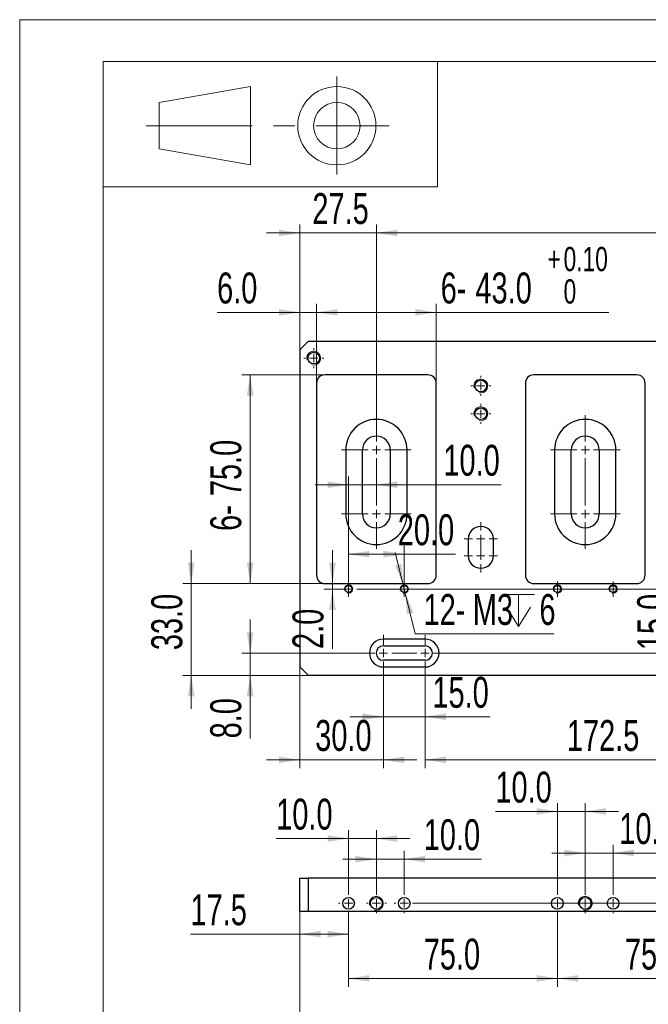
# Model space of a CAD drawing. Header units: millimetres. Extents: x 0 to 297, y 0 to 210.
# Tile 2 of 6: x 0 to 75, y 92 to 210. Entities that reach past the tile are written whole.
import ezdxf

# ---------------------------------------------------------------- set-up
doc = ezdxf.new("R2010")
doc.units = ezdxf.units.MM
doc.linetypes.add('CENTERX2', pattern=[20.32, 12.7, -2.54, 2.54, -2.54])
doc.styles.add('SLDTEXTSTYLE1', font='TXT', dxfattribs={"width": 0.7})
doc.dimstyles.new('SLDDIMSTYLE0', dxfattribs={"dimtxt": 3.950146, "dimasz": 2.5, "dimexe": 0, "dimexo": 0.0625, "dimgap": 0.987537, "dimtad": 2, "dimdec": 1, "dimlfac": 3, "dimrnd": 1e-09, "dimzin": 12, "dimdsep": 46, "dimtxsty": 'SLDTEXTSTYLE1', "dimsah": 1, "dimcen": 0.09, "dimadec": 0, "dimazin": 3, "dimtfac": 1, "dimtofl": 0, "dimtmove": 0, "dimatfit": 3, "dimfxl": 0, "dimfrac": 2, "dimtolj": 1, "dimtzin": 12, "dimarcsym": 0})
doc.dimstyles.new('SLDDIMSTYLE1', dxfattribs={"dimtxt": 3.950146, "dimasz": 2.5, "dimexe": 0, "dimexo": 0.0625, "dimgap": 0.987537, "dimtad": 2, "dimdec": 1, "dimlfac": 3, "dimrnd": 1e-09, "dimzin": 12, "dimdsep": 46, "dimtxsty": 'SLDTEXTSTYLE1', "dimsah": 1, "dimcen": 0.09, "dimadec": 0, "dimazin": 3, "dimtfac": 1, "dimtmove": 0, "dimatfit": 0, "dimfxl": 0, "dimfrac": 2, "dimtolj": 1, "dimtzin": 12, "dimarcsym": 0})
doc.dimstyles.new('SLDDIMSTYLE2', dxfattribs={"dimtxt": 3.950146, "dimasz": 2.5, "dimexe": 0, "dimexo": 0.0625, "dimgap": 0.987537, "dimtad": 2, "dimdec": 1, "dimlfac": 3, "dimrnd": 1e-09, "dimzin": 4, "dimdsep": 46, "dimtxsty": 'SLDTEXTSTYLE1', "dimsah": 1, "dimcen": 0.09, "dimadec": 0, "dimazin": 1, "dimtfac": 1, "dimtofl": 0, "dimtmove": 0, "dimatfit": 3, "dimfxl": 0, "dimfrac": 2, "dimtolj": 1, "dimtzin": 12, "dimarcsym": 0})
doc.dimstyles.new('SLDDIMSTYLE3', dxfattribs={"dimtxt": 3.950146, "dimasz": 2.5, "dimexe": 0, "dimexo": 0.0625, "dimgap": 0.987537, "dimtad": 2, "dimdec": 1, "dimlfac": 3, "dimrnd": 1e-09, "dimzin": 4, "dimdsep": 46, "dimtxsty": 'SLDTEXTSTYLE1', "dimsah": 1, "dimcen": 0.09, "dimadec": 0, "dimazin": 1, "dimtol": 1, "dimtp": 0.1, "dimtfac": 1, "dimtofl": 0, "dimtmove": 0, "dimatfit": 3, "dimfxl": 0, "dimfrac": 2, "dimtolj": 1, "dimtzin": 0, "dimarcsym": 0})
doc.dimstyles.new('SLDDIMSTYLE4', dxfattribs={"dimtxt": 3.950146, "dimasz": 2.5, "dimexe": 0, "dimexo": 0.0625, "dimgap": 0.987537, "dimtad": 2, "dimdec": 1, "dimlfac": 3, "dimrnd": 1e-09, "dimzin": 4, "dimdsep": 46, "dimtxsty": 'SLDTEXTSTYLE1', "dimsah": 1, "dimcen": 0.09, "dimadec": 0, "dimazin": 1, "dimtfac": 1, "dimtmove": 0, "dimatfit": 0, "dimfxl": 0, "dimfrac": 2, "dimtolj": 1, "dimtzin": 12, "dimarcsym": 0})
doc.dimstyles.new('SLDDIMSTYLE8', dxfattribs={"dimtxt": 3.950146, "dimasz": 2.5, "dimexe": 0, "dimexo": 0.0625, "dimgap": 0.987537, "dimtad": 0, "dimtih": 1, "dimtoh": 1, "dimdec": 1, "dimlfac": 3, "dimrnd": 1e-09, "dimzin": 12, "dimdsep": 46, "dimtxsty": 'SLDTEXTSTYLE1', "dimsah": 1, "dimcen": 0, "dimadec": 0, "dimazin": 3, "dimtfac": 1, "dimtmove": 0, "dimatfit": 3, "dimfxl": 0, "dimfrac": 2, "dimtolj": 1, "dimtzin": 12, "dimarcsym": 0})

# ---------------------------------------------------------------- blocks, each defined once
blk = doc.blocks.new('_D_1')
at = {"color": 7, "linetype": 'Continuous', "lineweight": 0}
for p, q in [((33.53, 170.45), (33.53, 185.45)), ((42.69, 162.62), (42.69, 185.45)), ((33.53, 184.45), (29.53, 184.45)), ((33.53, 184.45), (42.69, 184.45)), ((42.69, 184.45), (46.69, 184.45))]:
    blk.add_line(p, q, dxfattribs=at)
at = {"color": 7, "linetype": 'Continuous', "lineweight": 18}
for points in [[(33.53, 184.45), (31.03, 184.85), (31.03, 184.05)], [(42.69, 184.45), (45.19, 184.05), (45.19, 184.85)]]:
    blk.add_solid(points, dxfattribs=at)
at = {"color": 7, "linetype": 'Continuous', "lineweight": 18, "insert": (35.03, 189.23), "char_height": 3.704, "attachment_point": 1, "style": 'SLDTEXTSTYLE1'}
blk.add_mtext('27.5', dxfattribs=at)
blk = doc.blocks.new('_D_2')
at = {"color": 7, "linetype": 'Continuous', "lineweight": 0}
for p, q in [((42.69, 162.62), (42.69, 185.45)), ((167.69, 162.62), (167.69, 185.45)), ((42.69, 184.45), (167.69, 184.45))]:
    blk.add_line(p, q, dxfattribs=at)
at = {"color": 7, "linetype": 'Continuous', "lineweight": 18}
for points in [[(42.69, 184.45), (45.19, 184.05), (45.19, 184.85)], [(167.69, 184.45), (165.19, 184.85), (165.19, 184.05)]]:
    blk.add_solid(points, dxfattribs=at)
at = {"color": 7, "linetype": 'Continuous', "lineweight": 18, "char_height": 3.704, "attachment_point": 1, "style": 'SLDTEXTSTYLE1'}
for s, insert in [('5X75=', (95.27, 189.23)), ('375.0', (104.62, 189.23))]:
    blk.add_mtext(s, dxfattribs=dict(at, insert=insert))
blk = doc.blocks.new('_D_3')
at = {"color": 7, "linetype": 'Continuous', "lineweight": 0}
for p, q in [((35.53, 166.45), (35.53, 175.94)), ((49.86, 166.45), (49.86, 175.94)), ((35.53, 174.94), (49.86, 174.94)), ((49.86, 174.94), (70.53, 174.94))]:
    blk.add_line(p, q, dxfattribs=at)
at = {"color": 7, "linetype": 'Continuous', "lineweight": 18}
for points in [[(35.53, 174.94), (38.03, 174.54), (38.03, 175.34)], [(49.86, 174.94), (47.36, 175.34), (47.36, 174.54)]]:
    blk.add_solid(points, dxfattribs=at)
at = {"color": 7, "linetype": 'Continuous', "lineweight": 18, "attachment_point": 1, "style": 'SLDTEXTSTYLE1'}
for s, insert, char_height in [('+', (63.19, 182.78), 2.91), ('0.10', (65.1, 182.78), 2.91), ('6-', (50.39, 179.71), 3.704), ('43.0', (54.55, 179.71), 3.704), ('0', (65.1, 178.9), 2.91)]:
    blk.add_mtext(s, dxfattribs=dict(at, insert=insert, char_height=char_height))
blk = doc.blocks.new('_D_4')
at = {"color": 7, "linetype": 'Continuous', "lineweight": 0}
for p, q in [((36.53, 167.45), (26.59, 167.45)), ((27.59, 167.45), (27.59, 142.45)), ((36.53, 142.45), (26.59, 142.45))]:
    blk.add_line(p, q, dxfattribs=at)
at = {"color": 7, "linetype": 'Continuous', "lineweight": 18}
for points in [[(27.59, 167.45), (27.19, 164.95), (27.99, 164.95)], [(27.59, 142.45), (27.99, 144.95), (27.19, 144.95)]]:
    blk.add_solid(points, dxfattribs=at)
at = {"color": 7, "linetype": 'Continuous', "lineweight": 18, "char_height": 3.704, "attachment_point": 1, "rotation": 90, "style": 'SLDTEXTSTYLE1'}
for s, insert in [('75.0', (22.81, 152.92)), ('6-', (22.81, 148.75))]:
    blk.add_mtext(s, dxfattribs=dict(at, insert=insert))
blk = doc.blocks.new('_D_5')
at = {"color": 7, "linetype": 'Continuous', "lineweight": 0}
for p, q in [((33.53, 132.45), (33.53, 120.33)), ((43.53, 131.95), (43.53, 120.33)), ((33.53, 121.33), (29.53, 121.33)), ((33.53, 121.33), (43.53, 121.33)), ((43.53, 121.33), (47.53, 121.33))]:
    blk.add_line(p, q, dxfattribs=at)
at = {"color": 7, "linetype": 'Continuous', "lineweight": 18}
for points in [[(33.53, 121.33), (31.03, 121.73), (31.03, 120.93)], [(43.53, 121.33), (46.03, 120.93), (46.03, 121.73)]]:
    blk.add_solid(points, dxfattribs=at)
at = {"color": 7, "linetype": 'Continuous', "lineweight": 18, "insert": (35.37, 126.1), "char_height": 3.704, "attachment_point": 1, "style": 'SLDTEXTSTYLE1'}
blk.add_mtext('30.0', dxfattribs=at)
blk = doc.blocks.new('_D_6')
at = {"color": 7, "linetype": 'Continuous', "lineweight": 0}
for p, q in [((43.53, 132.45), (43.53, 125.49)), ((48.53, 132.45), (48.53, 125.49)), ((43.53, 126.49), (39.53, 126.49)), ((43.53, 126.49), (48.53, 126.49)), ((48.53, 126.49), (56.31, 126.49))]:
    blk.add_line(p, q, dxfattribs=at)
at = {"color": 7, "linetype": 'Continuous', "lineweight": 18}
for points in [[(43.53, 126.49), (41.03, 126.89), (41.03, 126.09)], [(48.53, 126.49), (51.03, 126.09), (51.03, 126.89)]]:
    blk.add_solid(points, dxfattribs=at)
at = {"color": 7, "linetype": 'Continuous', "lineweight": 18, "insert": (49.4, 131.27), "char_height": 3.704, "attachment_point": 1, "style": 'SLDTEXTSTYLE1'}
blk.add_mtext('15.0', dxfattribs=at)
blk = doc.blocks.new('_D_7')
at = {"color": 7, "linetype": 'Continuous', "lineweight": 0}
for p, q in [((106.03, 136.95), (106.03, 120.33)), ((48.53, 131.95), (48.53, 120.33)), ((106.03, 121.33), (48.53, 121.33))]:
    blk.add_line(p, q, dxfattribs=at)
at = {"color": 7, "linetype": 'Continuous', "lineweight": 18}
for points in [[(48.53, 121.33), (51.03, 120.93), (51.03, 121.73)], [(106.03, 121.33), (103.53, 121.73), (103.53, 120.93)]]:
    blk.add_solid(points, dxfattribs=at)
at = {"color": 7, "linetype": 'Continuous', "lineweight": 18, "insert": (65.49, 126.1), "char_height": 3.704, "attachment_point": 1, "style": 'SLDTEXTSTYLE1'}
blk.add_mtext('172.5', dxfattribs=at)
blk = doc.blocks.new('_D_10')
at = {"color": 7, "linetype": 'Continuous', "lineweight": 0}
for p, q in [((27.59, 134.12), (27.59, 138.12)), ((41.36, 134.12), (26.59, 134.12)), ((27.59, 134.12), (27.59, 131.45)), ((34.53, 131.45), (26.59, 131.45)), ((27.59, 131.45), (27.59, 123.9))]:
    blk.add_line(p, q, dxfattribs=at)
at = {"color": 7, "linetype": 'Continuous', "lineweight": 18}
for points in [[(27.59, 134.12), (27.99, 136.62), (27.19, 136.62)], [(27.59, 131.45), (27.19, 128.95), (27.99, 128.95)]]:
    blk.add_solid(points, dxfattribs=at)
at = {"color": 7, "linetype": 'Continuous', "lineweight": 18, "insert": (22.81, 123.9), "char_height": 3.704, "attachment_point": 1, "rotation": 90, "style": 'SLDTEXTSTYLE1'}
blk.add_mtext('8.0', dxfattribs=at)
blk = doc.blocks.new('_D_11')
at = {"color": 7, "linetype": 'Continuous', "lineweight": 0}
for p, q in [((78.68, 139.12), (78.68, 143.12)), ((103.86, 139.12), (77.68, 139.12)), ((78.68, 134.12), (78.68, 139.12)), ((50.69, 134.12), (79.68, 134.12)), ((78.68, 134.12), (78.68, 130.12))]:
    blk.add_line(p, q, dxfattribs=at)
at = {"color": 7, "linetype": 'Continuous', "lineweight": 18}
for points in [[(78.68, 139.12), (79.08, 141.62), (78.28, 141.62)], [(78.68, 134.12), (78.28, 131.62), (79.08, 131.62)]]:
    blk.add_solid(points, dxfattribs=at)
at = {"color": 7, "linetype": 'Continuous', "lineweight": 18, "insert": (73.91, 134.47), "char_height": 3.704, "attachment_point": 1, "rotation": 90, "style": 'SLDTEXTSTYLE1'}
blk.add_mtext('15.0', dxfattribs=at)
blk = doc.blocks.new('_D_13')
at = {"color": 7, "linetype": 'Continuous', "lineweight": 0}
for p, q in [((20.53, 142.45), (20.53, 146.45)), ((36.53, 142.45), (19.53, 142.45)), ((20.53, 131.45), (20.53, 142.45)), ((34.53, 131.45), (19.53, 131.45)), ((20.53, 131.45), (20.53, 127.45))]:
    blk.add_line(p, q, dxfattribs=at)
at = {"color": 7, "linetype": 'Continuous', "lineweight": 18}
for points in [[(20.53, 142.45), (20.93, 144.95), (20.13, 144.95)], [(20.53, 131.45), (20.13, 128.95), (20.93, 128.95)]]:
    blk.add_solid(points, dxfattribs=at)
at = {"color": 7, "linetype": 'Continuous', "lineweight": 18, "insert": (15.75, 134.47), "char_height": 3.704, "attachment_point": 1, "rotation": 90, "style": 'SLDTEXTSTYLE1'}
blk.add_mtext('33.0', dxfattribs=at)
blk = doc.blocks.new('_D_14')
at = {"color": 7, "linetype": 'Continuous', "lineweight": 0}
for p, q in [((33.53, 170.45), (33.53, 175.94)), ((35.53, 166.45), (35.53, 175.94)), ((33.53, 174.94), (23.63, 174.94)), ((35.53, 174.94), (33.53, 174.94)), ((35.53, 174.94), (39.53, 174.94))]:
    blk.add_line(p, q, dxfattribs=at)
at = {"color": 7, "linetype": 'Continuous', "lineweight": 18}
for points in [[(33.53, 174.94), (31.03, 175.34), (31.03, 174.54)], [(35.53, 174.94), (38.03, 174.54), (38.03, 175.34)]]:
    blk.add_solid(points, dxfattribs=at)
at = {"color": 7, "linetype": 'Continuous', "lineweight": 18, "insert": (23.63, 179.71), "char_height": 3.704, "attachment_point": 1, "style": 'SLDTEXTSTYLE1'}
blk.add_mtext('6.0', dxfattribs=at)
blk = doc.blocks.new('_D_27')
at = {"color": 7, "linetype": 'Continuous', "lineweight": 0}
for p, q in [((39.36, 142.7), (39.36, 146.96)), ((46.03, 142.7), (46.03, 146.96)), ((39.36, 145.96), (46.03, 145.96)), ((46.03, 145.96), (52.17, 145.96))]:
    blk.add_line(p, q, dxfattribs=at)
at = {"color": 7, "linetype": 'Continuous', "lineweight": 18}
for points in [[(39.36, 145.96), (41.86, 145.56), (41.86, 146.36)], [(46.03, 145.96), (43.53, 146.36), (43.53, 145.56)]]:
    blk.add_solid(points, dxfattribs=at)
at = {"color": 7, "linetype": 'Continuous', "lineweight": 18, "insert": (45.26, 150.74), "char_height": 3.704, "attachment_point": 1, "style": 'SLDTEXTSTYLE1'}
blk.add_mtext('20.0', dxfattribs=at)
blk = doc.blocks.new('_D_28')
at = {"color": 7, "linetype": 'Continuous', "lineweight": 0}
for p, q in [((37.43, 142.45), (37.43, 146.45)), ((38.44, 141.78), (36.43, 141.78)), ((37.43, 141.78), (37.43, 142.45)), ((37.43, 141.78), (37.43, 134.61))]:
    blk.add_line(p, q, dxfattribs=at)
at = {"color": 7, "linetype": 'Continuous', "lineweight": 18}
for points in [[(37.43, 142.45), (37.83, 144.95), (37.03, 144.95)], [(37.43, 141.78), (37.03, 139.28), (37.83, 139.28)]]:
    blk.add_solid(points, dxfattribs=at)
at = {"color": 7, "linetype": 'Continuous', "lineweight": 18, "insert": (32.65, 134.61), "char_height": 3.704, "attachment_point": 1, "rotation": 90, "style": 'SLDTEXTSTYLE1'}
blk.add_mtext('2.0', dxfattribs=at)
blk = doc.blocks.new('SW_SYMBOL_HOLE_DEPTH')
at = {"color": 0, "linetype": 'Continuous', "lineweight": 18}
for p, q in [((0, 875), (800, 875)), ((400, 875), (400, 75)), ((100, 555), (400, 75)), ((700, 555), (400, 75))]:
    blk.add_line(p, q, dxfattribs=at)
blk = doc.blocks.new('_D_29')
at = {"color": 7, "linetype": 'Continuous', "lineweight": 0}
for p, q in [((45.91, 142.27), (44.96, 146.16)), ((45.91, 142.27), (46.15, 141.3)), ((46.15, 141.3), (47.34, 136.41)), ((47.34, 136.41), (63.93, 136.41))]:
    blk.add_line(p, q, dxfattribs=at)
at = {"color": 7, "linetype": 'Continuous', "lineweight": 18}
for points in [[(45.91, 142.27), (45.7, 144.79), (44.93, 144.6)], [(46.15, 141.3), (46.35, 138.78), (47.13, 138.96)]]:
    blk.add_solid(points, dxfattribs=at)
at = {"color": 7, "linetype": 'Continuous', "lineweight": 18, "xscale": 0.004774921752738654, "yscale": 0.004774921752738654, "zscale": 0.004774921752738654}
blk.add_blockref('SW_SYMBOL_HOLE_DEPTH', (57.8, 136.95), dxfattribs=at)
at = {"color": 7, "linetype": 'Continuous', "lineweight": 18, "attachment_point": 1, "style": 'SLDTEXTSTYLE1'}
for s, insert, char_height in [('12-', (48.34, 141.19), 3.704), ('M3', (54.23, 141.19), 3.704), ('6', (62.21, 141.19), 3.7)]:
    blk.add_mtext(s, dxfattribs=dict(at, insert=insert, char_height=char_height))
blk = doc.blocks.new('_D_30')
at = {"color": 7, "linetype": 'Continuous', "lineweight": 0}
for p, q in [((39.36, 142.7), (39.36, 155.29)), ((39.36, 154.29), (35.36, 154.29)), ((39.36, 154.29), (42.69, 154.29)), ((42.69, 154.29), (57.63, 154.29))]:
    blk.add_line(p, q, dxfattribs=at)
at = {"color": 7, "linetype": 'Continuous', "lineweight": 18}
for points in [[(39.36, 154.29), (36.86, 154.69), (36.86, 153.89)], [(42.69, 154.29), (45.19, 153.89), (45.19, 154.69)]]:
    blk.add_solid(points, dxfattribs=at)
at = {"color": 7, "linetype": 'Continuous', "lineweight": 18, "insert": (50.71, 159.07), "char_height": 3.704, "attachment_point": 1, "style": 'SLDTEXTSTYLE1'}
blk.add_mtext('10.0', dxfattribs=at)
blk = doc.blocks.new('SW_CENTERMARKSYMBOL_0')
at = {"color": 0, "linetype": 'Continuous', "lineweight": 18}
for p, q in [((-25.5, 0), (-25.92, 0)), ((-25, 0), (-25.5, 0)), ((-25, 0.5), (-25, 0.92)), ((-25, 0), (-25, 0.5)), ((-25, 0), (-25, -0.5)), ((-25, 0), (-24.5, 0)), ((-24, 0), (-1, 0)), ((0, 0), (-0.5, 0)), ((0, 0.5), (0, 0.92)), ((0, 0), (0, 0.5)), ((0, 0), (0, -0.5)), ((0, 0), (0.5, 0)), ((1, 0), (24, 0)), ((25, 0), (24.5, 0)), ((25, 0.5), (25, 0.92)), ((25, 0), (25, 0.5)), ((25, 0), (25, -0.5)), ((25, 0), (25.5, 0)), ((26, 0), (49, 0)), ((50, 0), (49.5, 0)), ((50, 0.5), (50, 0.92)), ((50, 0), (50, 0.5)), ((50, 0), (50, -0.5)), ((50, 0), (50.5, 0)), ((51, 0), (74, 0)), ((75, 0), (74.5, 0)), ((75, 0.5), (75, 0.92)), ((75, 0), (75, 0.5)), ((75, 0), (75, -0.5)), ((75, 0), (75.5, 0)), ((76, 0), (99, 0)), ((100, 0), (99.5, 0)), ((100, 0.5), (100, 0.92)), ((100, 0), (100, 0.5)), ((100, 0), (100, -0.5)), ((100, 0), (100.5, 0)), ((100.5, 0), (100.92, 0)), ((-25, -0.5), (-25, -0.92)), ((0, -0.5), (0, -0.92)), ((25, -0.5), (25, -0.92)), ((50, -0.5), (50, -0.92)), ((75, -0.5), (75, -0.92)), ((100, -0.5), (100, -0.92))]:
    blk.add_line(p, q, dxfattribs=at)
blk = doc.blocks.new('SW_CENTERMARKSYMBOL_1')
at = {"color": 0, "linetype": 'Continuous', "lineweight": 18}
for p, q in [((-25.5, 0), (-25.92, 0)), ((-25, 0), (-25.5, 0)), ((-25, 0.5), (-25, 0.92)), ((-25, 0), (-25, 0.5)), ((-25, 0), (-25, -0.5)), ((-25, 0), (-24.5, 0)), ((-24, 0), (-1, 0)), ((0, 0), (-0.5, 0)), ((0, 0.5), (0, 0.92)), ((0, 0), (0, 0.5)), ((0, 0), (0, -0.5)), ((0, 0), (0.5, 0)), ((1, 0), (24, 0)), ((25, 0), (24.5, 0)), ((25, 0.5), (25, 0.92)), ((25, 0), (25, 0.5)), ((25, 0), (25, -0.5)), ((25, 0), (25.5, 0)), ((26, 0), (49, 0)), ((50, 0), (49.5, 0)), ((50, 0.5), (50, 0.92)), ((50, 0), (50, 0.5)), ((50, 0), (50, -0.5)), ((50, 0), (50.5, 0)), ((51, 0), (74, 0)), ((75, 0), (74.5, 0)), ((75, 0.5), (75, 0.92)), ((75, 0), (75, 0.5)), ((75, 0), (75, -0.5)), ((75, 0), (75.5, 0)), ((76, 0), (99, 0)), ((100, 0), (99.5, 0)), ((100, 0.5), (100, 0.92)), ((100, 0), (100, 0.5)), ((100, 0), (100, -0.5)), ((100, 0), (100.5, 0)), ((100.5, 0), (100.92, 0)), ((-25, -0.5), (-25, -0.92)), ((0, -0.5), (0, -0.92)), ((25, -0.5), (25, -0.92)), ((50, -0.5), (50, -0.92)), ((75, -0.5), (75, -0.92)), ((100, -0.5), (100, -0.92))]:
    blk.add_line(p, q, dxfattribs=at)
blk = doc.blocks.new('SW_CENTERMARKSYMBOL_2')
at = {"color": 0, "linetype": 'Continuous', "lineweight": 18}
for p, q in [((0, 1), (0, 1.2)), ((-1, 0), (-1.2, 0)), ((0, 0), (-0.5, 0)), ((0, 0), (0, 0.5)), ((0, 0), (0, -0.5)), ((0, 0), (0.5, 0)), ((1, 0), (1.2, 0)), ((0, -1), (0, -1.2))]:
    blk.add_line(p, q, dxfattribs=at)
blk = doc.blocks.new('SW_CENTERMARKSYMBOL_4')
at = {"color": 0, "linetype": 'Continuous', "lineweight": 18}
for p, q in [((0, 1), (0, 1.2)), ((-1, 0), (-1.2, 0)), ((0, 0), (-0.5, 0)), ((0, 0), (0, 0.5)), ((0, 0), (0, -0.5)), ((0, 0), (0.5, 0)), ((1, 0), (1.2, 0)), ((0, -1), (0, -1.2))]:
    blk.add_line(p, q, dxfattribs=at)
blk = doc.blocks.new('SW_CENTERMARKSYMBOL_6')
at = {"color": 0, "linetype": 'Continuous', "lineweight": 18}
for p, q in [((0, 1), (0, 1.2)), ((-1, 0), (-1.2, 0)), ((0, 0), (-0.5, 0)), ((0, 0), (0, 0.5)), ((0, 0), (0, -0.5)), ((0, 0), (0.5, 0)), ((1, 0), (1.2, 0)), ((0, -1), (0, -1.2))]:
    blk.add_line(p, q, dxfattribs=at)
blk = doc.blocks.new('SW_CENTERMARKSYMBOL_9')
at = {"color": 0, "linetype": 'Continuous', "lineweight": 18}
for p, q in [((0, 1), (0, 2.17)), ((5, 1), (5, 2.17)), ((-1, 0), (-2.17, 0)), ((0, 0), (-0.5, 0)), ((0, 0), (0, 0.5)), ((0, 0), (0.5, 0)), ((0, 0), (0, -0.5)), ((1, 0), (2.17, 0)), ((1, 0), (4, 0)), ((4, 0), (2.83, 0)), ((5, 0), (4.5, 0)), ((5, 0), (5, 0.5)), ((5, 0), (5.5, 0)), ((5, 0), (5, -0.5)), ((6, 0), (7.17, 0)), ((0, -1), (0, -2.17)), ((5, -1), (5, -2.17))]:
    blk.add_line(p, q, dxfattribs=at)
blk = doc.blocks.new('SW_CENTERMARKSYMBOL_19')
at = {"color": 0, "linetype": 'Continuous', "lineweight": 18}
for p, q in [((0, 8.67), (0, 11.83)), ((-1, 7.67), (-4.17, 7.67)), ((0, 7.67), (-0.5, 7.67)), ((0, 7.67), (0, 8.17)), ((0, 7.67), (0, 7.17)), ((0, 7.67), (0.5, 7.67)), ((1, 7.67), (4.17, 7.67)), ((0, 6.67), (0, 3.5)), ((0, 1), (0, 4.17)), ((-1, 0), (-4.17, 0)), ((0, 0), (-0.5, 0)), ((0, 0), (0, 0.5)), ((0, 0), (0, -0.5)), ((0, 0), (0.5, 0)), ((1, 0), (4.17, 0)), ((0, -1), (0, -4.17))]:
    blk.add_line(p, q, dxfattribs=at)
blk = doc.blocks.new('SW_CENTERMARKSYMBOL_21')
at = {"color": 0, "linetype": 'Continuous', "lineweight": 18}
for p, q in [((0, 3), (0, 4)), ((0, 2), (0, 2.5)), ((-1, 2), (-2, 2)), ((0, 2), (-0.5, 2)), ((0, 1), (0, 2)), ((0, 2), (0, 1.5)), ((0, 2), (0.5, 2)), ((1, 2), (2, 2)), ((-1, 0), (-2, 0)), ((0, 0), (-0.5, 0)), ((0, 1), (0, 0)), ((0, 0), (0, 0.5)), ((0, 0), (0, -0.5)), ((0, 0), (0.5, 0)), ((1, 0), (2, 0)), ((0, -1), (0, -2))]:
    blk.add_line(p, q, dxfattribs=at)
blk = doc.blocks.new('SW_CENTERMARKSYMBOL_22')
at = {"color": 0, "linetype": 'Continuous', "lineweight": 18}
for p, q in [((0, 8.67), (0, 11.83)), ((-1, 7.67), (-4.17, 7.67)), ((0, 7.67), (-0.5, 7.67)), ((0, 7.67), (0, 8.17)), ((0, 7.67), (0, 7.17)), ((0, 7.67), (0.5, 7.67)), ((1, 7.67), (4.17, 7.67)), ((0, 6.67), (0, 3.5)), ((0, 1), (0, 4.17)), ((-1, 0), (-4.17, 0)), ((0, 0), (-0.5, 0)), ((0, 0), (0, 0.5)), ((0, 0), (0, -0.5)), ((0, 0), (0.5, 0)), ((1, 0), (4.17, 0)), ((0, -1), (0, -4.17))]:
    blk.add_line(p, q, dxfattribs=at)
blk = doc.blocks.new('_D_32')
at = {"color": 7, "linetype": 'Continuous', "lineweight": 0}
for p, q in [((33.53, 103.14), (33.53, 99.45)), ((39.36, 102.94), (39.36, 99.45)), ((33.53, 100.45), (20.44, 100.45)), ((39.36, 100.45), (33.53, 100.45))]:
    blk.add_line(p, q, dxfattribs=at)
at = {"color": 7, "linetype": 'Continuous', "lineweight": 18}
for points in [[(33.53, 100.45), (36.03, 100.05), (36.03, 100.85)], [(39.36, 100.45), (36.86, 100.85), (36.86, 100.05)]]:
    blk.add_solid(points, dxfattribs=at)
at = {"color": 7, "linetype": 'Continuous', "lineweight": 18, "insert": (20.44, 105.22), "char_height": 3.704, "attachment_point": 1, "style": 'SLDTEXTSTYLE1'}
blk.add_mtext('17.5', dxfattribs=at)
blk = doc.blocks.new('_D_33')
at = {"color": 7, "linetype": 'Continuous', "lineweight": 0}
for p, q in [((39.36, 105.34), (39.36, 112.9)), ((42.69, 105.34), (42.69, 112.9)), ((39.36, 111.9), (30.7, 111.9)), ((42.69, 111.9), (39.36, 111.9)), ((42.69, 111.9), (46.69, 111.9))]:
    blk.add_line(p, q, dxfattribs=at)
at = {"color": 7, "linetype": 'Continuous', "lineweight": 18}
for points in [[(39.36, 111.9), (36.86, 112.3), (36.86, 111.5)], [(42.69, 111.9), (45.19, 111.5), (45.19, 112.3)]]:
    blk.add_solid(points, dxfattribs=at)
at = {"color": 7, "linetype": 'Continuous', "lineweight": 18, "insert": (30.7, 116.67), "char_height": 3.704, "attachment_point": 1, "style": 'SLDTEXTSTYLE1'}
blk.add_mtext('10.0', dxfattribs=at)
blk = doc.blocks.new('_D_34')
at = {"color": 7, "linetype": 'Continuous', "lineweight": 0}
for p, q in [((42.69, 105.34), (42.69, 110.43)), ((46.03, 105.34), (46.03, 110.43)), ((42.69, 109.43), (38.69, 109.43)), ((42.69, 109.43), (46.03, 109.43)), ((46.03, 109.43), (55.27, 109.43))]:
    blk.add_line(p, q, dxfattribs=at)
at = {"color": 7, "linetype": 'Continuous', "lineweight": 18}
for points in [[(42.69, 109.43), (40.19, 109.83), (40.19, 109.03)], [(46.03, 109.43), (48.53, 109.03), (48.53, 109.83)]]:
    blk.add_solid(points, dxfattribs=at)
at = {"color": 7, "linetype": 'Continuous', "lineweight": 18, "insert": (48.36, 114.21), "char_height": 3.704, "attachment_point": 1, "style": 'SLDTEXTSTYLE1'}
blk.add_mtext('10.0', dxfattribs=at)
blk = doc.blocks.new('_D_35')
at = {"color": 7, "linetype": 'Continuous', "lineweight": 0}
for p, q in [((39.36, 102.94), (39.36, 94.14)), ((64.36, 102.94), (64.36, 94.14)), ((39.36, 95.14), (64.36, 95.14))]:
    blk.add_line(p, q, dxfattribs=at)
at = {"color": 7, "linetype": 'Continuous', "lineweight": 18}
for points in [[(39.36, 95.14), (41.86, 94.74), (41.86, 95.54)], [(64.36, 95.14), (61.86, 95.54), (61.86, 94.74)]]:
    blk.add_solid(points, dxfattribs=at)
at = {"color": 7, "linetype": 'Continuous', "lineweight": 18, "insert": (48.36, 99.91), "char_height": 3.704, "attachment_point": 1, "style": 'SLDTEXTSTYLE1'}
blk.add_mtext('75.0', dxfattribs=at)
blk = doc.blocks.new('_D_36')
at = {"color": 7, "linetype": 'Continuous', "lineweight": 0}
for p, q in [((64.36, 102.94), (64.36, 94.14)), ((89.36, 102.94), (89.36, 94.14)), ((89.36, 95.14), (64.36, 95.14))]:
    blk.add_line(p, q, dxfattribs=at)
at = {"color": 7, "linetype": 'Continuous', "lineweight": 18}
for points in [[(64.36, 95.14), (66.86, 94.74), (66.86, 95.54)], [(89.36, 95.14), (86.86, 95.54), (86.86, 94.74)]]:
    blk.add_solid(points, dxfattribs=at)
at = {"color": 7, "linetype": 'Continuous', "lineweight": 18, "insert": (72.44, 99.91), "char_height": 3.704, "attachment_point": 1, "style": 'SLDTEXTSTYLE1'}
blk.add_mtext('75.0', dxfattribs=at)
blk = doc.blocks.new('_D_40')
at = {"color": 7, "linetype": 'Continuous', "lineweight": 0}
for p, q in [((64.36, 105.34), (64.36, 116.14)), ((67.69, 105.34), (67.69, 116.14)), ((64.36, 115.14), (56.94, 115.14)), ((64.36, 115.14), (67.69, 115.14)), ((67.69, 115.14), (71.69, 115.14))]:
    blk.add_line(p, q, dxfattribs=at)
at = {"color": 7, "linetype": 'Continuous', "lineweight": 18}
for points in [[(64.36, 115.14), (61.86, 115.54), (61.86, 114.74)], [(67.69, 115.14), (70.19, 114.74), (70.19, 115.54)]]:
    blk.add_solid(points, dxfattribs=at)
at = {"color": 7, "linetype": 'Continuous', "lineweight": 18, "insert": (56.94, 119.91), "char_height": 3.704, "attachment_point": 1, "style": 'SLDTEXTSTYLE1'}
blk.add_mtext('10.0', dxfattribs=at)
blk = doc.blocks.new('_D_41')
at = {"color": 7, "linetype": 'Continuous', "lineweight": 0}
for p, q in [((67.69, 105.34), (67.69, 111.16)), ((71.03, 105.34), (71.03, 111.16)), ((67.69, 110.16), (63.69, 110.16)), ((67.69, 110.16), (71.03, 110.16)), ((71.03, 110.16), (78.69, 110.16))]:
    blk.add_line(p, q, dxfattribs=at)
at = {"color": 7, "linetype": 'Continuous', "lineweight": 18}
for points in [[(67.69, 110.16), (65.19, 110.56), (65.19, 109.76)], [(71.03, 110.16), (73.53, 109.76), (73.53, 110.56)]]:
    blk.add_solid(points, dxfattribs=at)
at = {"color": 7, "linetype": 'Continuous', "lineweight": 18, "insert": (71.77, 114.94), "char_height": 3.704, "attachment_point": 1, "style": 'SLDTEXTSTYLE1'}
blk.add_mtext('10.0', dxfattribs=at)
blk = doc.blocks.new('_D_44')
at = {"color": 7, "linetype": 'Continuous', "lineweight": 0}
for p, q in [((33.53, 103.14), (33.53, 87.8)), ((183.53, 103.14), (183.53, 87.8)), ((33.53, 88.8), (183.53, 88.8))]:
    blk.add_line(p, q, dxfattribs=at)
at = {"color": 7, "linetype": 'Continuous', "lineweight": 18}
for points in [[(33.53, 88.8), (36.03, 88.4), (36.03, 89.2)], [(183.53, 88.8), (181.03, 89.2), (181.03, 88.4)]]:
    blk.add_solid(points, dxfattribs=at)
at = {"color": 7, "linetype": 'Continuous', "lineweight": 18, "insert": (94.8, 93.58), "char_height": 3.704, "attachment_point": 1, "style": 'SLDTEXTSTYLE1'}
blk.add_mtext('450.0', dxfattribs=at)
blk = doc.blocks.new('SW_CENTERMARKSYMBOL_24')
at = {"color": 0, "linetype": 'Continuous', "lineweight": 18}
for p, q in [((-25, 1), (-25, 1.2)), ((0, 1), (0, 1.2)), ((25, 1), (25, 1.2)), ((50, 1), (50, 1.2)), ((75, 1), (75, 1.2)), ((100, 1), (100, 1.2)), ((-26, 0), (-26.2, 0)), ((-25, 0), (-25.5, 0)), ((-25, 0), (-25, 0.5)), ((-25, 0), (-25, -0.5)), ((-25, 0), (-24.5, 0)), ((0, 0), (-0.5, 0)), ((0, 0), (0, 0.5)), ((0, 0), (0, -0.5)), ((0, 0), (0.5, 0)), ((1, 0), (24, 0)), ((25, 0), (24.5, 0)), ((25, 0), (25, 0.5)), ((25, 0), (25, -0.5)), ((25, 0), (25.5, 0)), ((26, 0), (49, 0)), ((50, 0), (49.5, 0)), ((50, 0), (50, 0.5)), ((50, 0), (50, -0.5)), ((50, 0), (50.5, 0)), ((51, 0), (74, 0)), ((75, 0), (74.5, 0)), ((75, 0), (75, 0.5)), ((75, 0), (75, -0.5)), ((75, 0), (75.5, 0)), ((76, 0), (99, 0)), ((100, 0), (99.5, 0)), ((100, 0), (100, 0.5)), ((100, 0), (100, -0.5)), ((100, 0), (100.5, 0)), ((101, 0), (101.2, 0)), ((-25, -1), (-25, -1.2)), ((0, -1), (0, -1.2)), ((25, -1), (25, -1.2)), ((50, -1), (50, -1.2)), ((75, -1), (75, -1.2)), ((100, -1), (100, -1.2))]:
    blk.add_line(p, q, dxfattribs=at)
blk = doc.blocks.new('SW_CENTERMARKSYMBOL_25')
at = {"color": 0, "linetype": 'Continuous', "lineweight": 18}
for p, q in [((-25, 1), (-25, 1.2)), ((0, 1), (0, 1.2)), ((25, 1), (25, 1.2)), ((50, 1), (50, 1.2)), ((75, 1), (75, 1.2)), ((100, 1), (100, 1.2)), ((-26, 0), (-26.2, 0)), ((-25, 0), (-25.5, 0)), ((-25, 0), (-25, 0.5)), ((-25, 0), (-25, -0.5)), ((-25, 0), (-24.5, 0)), ((-24, 0), (-1, 0)), ((0, 0), (-0.5, 0)), ((0, 0), (0, 0.5)), ((0, 0), (0, -0.5)), ((0, 0), (0.5, 0)), ((1, 0), (24, 0)), ((25, 0), (24.5, 0)), ((25, 0), (25, 0.5)), ((25, 0), (25, -0.5)), ((25, 0), (25.5, 0)), ((26, 0), (49, 0)), ((50, 0), (49.5, 0)), ((50, 0), (50, 0.5)), ((50, 0), (50, -0.5)), ((50, 0), (50.5, 0)), ((51, 0), (74, 0)), ((75, 0), (74.5, 0)), ((75, 0), (75, 0.5)), ((75, 0), (75, -0.5)), ((75, 0), (75.5, 0)), ((76, 0), (99, 0)), ((100, 0), (99.5, 0)), ((100, 0), (100, 0.5)), ((100, 0), (100, -0.5)), ((100, 0), (100.5, 0)), ((101, 0), (101.2, 0)), ((-25, -1), (-25, -1.2)), ((0, -1), (0, -1.2)), ((25, -1), (25, -1.2)), ((50, -1), (50, -1.2)), ((75, -1), (75, -1.2)), ((100, -1), (100, -1.2))]:
    blk.add_line(p, q, dxfattribs=at)
blk = doc.blocks.new('SW_CENTERMARKSYMBOL_30')
at = {"color": 0, "linetype": 'Continuous', "lineweight": 18}
for p, q in [((0, 1), (0, 1.2)), ((-1, 0), (-1.2, 0)), ((0, 0), (-0.5, 0)), ((0, 0), (0, 0.5)), ((0, 0), (0, -0.5)), ((0, 0), (0.5, 0)), ((1, 0), (1.2, 0)), ((0, -1), (0, -1.2))]:
    blk.add_line(p, q, dxfattribs=at)
blk = doc.blocks.new('SW_CENTERMARKSYMBOL_31')
at = {"color": 0, "linetype": 'Continuous', "lineweight": 18}
for p, q in [((0, 1), (0, 1.2)), ((-1, 0), (-1.2, 0)), ((0, 0), (-0.5, 0)), ((0, 0), (0, 0.5)), ((0, 0), (0, -0.5)), ((0, 0), (0.5, 0)), ((1, 0), (1.2, 0)), ((0, -1), (0, -1.2))]:
    blk.add_line(p, q, dxfattribs=at)

msp = doc.modelspace()

# ---------------------------------------------------------------- linework, layer by layer
at = {"color": 7, "linetype": 'Continuous', "lineweight": 18}
for p, q in [((0, 210), (297, 210)), ((0, 210), (0, 0)), ((10, 205), (292, 205)), ((10, 205), (10, 5)), ((10, 205), (50, 205)), ((10, 205), (10, 189.994)), ((50, 205), (50, 189.994)), ((16.702, 200.085), (27.637, 201.987)), ((27.637, 201.987), (27.637, 192.614)), ((16.702, 194.516), (16.702, 200.085)), ((27.637, 192.614), (16.702, 194.516)), ((10, 189.994), (50, 189.994))]:
    msp.add_line(p, q, dxfattribs=at)
at = {"color": 7, "linetype": 'CENTERX2', "lineweight": 18}
for p, q in [((37.96, 203.209), (37.96, 191.46)), ((15.14, 197.3), (44.208, 197.3))]:
    msp.add_line(p, q, dxfattribs=at)
at = {"color": 7, "linetype": 'Continuous', "lineweight": 25}
for p, q in [((34.527, 171.451), (33.527, 170.451)), ((182.527, 171.451), (34.527, 171.451)), ((33.527, 170.451), (33.527, 132.451)), ((35.527, 166.451), (35.527, 143.451)), ((48.86, 167.451), (36.527, 167.451)), ((49.86, 143.451), (49.86, 166.451)), ((60.527, 166.451), (60.527, 143.451)), ((73.86, 167.451), (61.527, 167.451)), ((74.86, 143.451), (74.86, 166.451)), ((39.027, 158.451), (39.027, 150.785)), ((41.027, 150.785), (41.027, 158.451)), ((44.36, 158.451), (44.36, 150.785)), ((46.36, 150.785), (46.36, 158.451)), ((64.027, 158.451), (64.027, 150.785)), ((66.027, 150.785), (66.027, 158.451)), ((69.36, 158.451), (69.36, 150.785)), ((71.36, 150.785), (71.36, 158.451)), ((53.694, 147.785), (53.694, 145.785)), ((56.694, 145.785), (56.694, 147.785)), ((36.527, 142.451), (48.86, 142.451)), ((61.527, 142.451), (73.86, 142.451)), ((48.527, 135.785), (43.527, 135.785)), ((43.527, 134.985), (48.527, 134.985)), ((33.527, 132.451), (34.527, 131.451)), ((48.527, 133.251), (43.527, 133.251)), ((43.527, 132.451), (48.527, 132.451)), ((34.527, 131.451), (182.527, 131.451)), ((33.527, 103.138), (33.527, 107.138)), ((33.527, 107.138), (34.527, 107.138)), ((34.527, 107.138), (34.527, 103.138)), ((182.527, 107.138), (34.527, 107.138)), ((34.527, 103.138), (33.527, 103.138)), ((182.527, 103.138), (34.527, 103.138))]:
    msp.add_line(p, q, dxfattribs=at)
at = {"color": 7, "linetype": 'Continuous', "lineweight": 18}
for radius in [4.686, 2.785]:
    msp.add_circle((37.96, 197.3), radius, dxfattribs=at)
at = {"color": 7, "linetype": 'Continuous', "lineweight": 25}
for centre, radius in [((35.194, 169.451), 0.7), ((55.194, 166.118), 0.7), ((55.194, 162.785), 0.7), ((39.36, 141.785), 0.417), ((46.027, 141.785), 0.417), ((64.36, 141.785), 0.417), ((71.027, 141.785), 0.417), ((39.36, 104.138), 0.7), ((42.694, 104.138), 0.7), ((46.027, 104.138), 0.7), ((64.36, 104.138), 0.7), ((67.694, 104.138), 0.7), ((71.027, 104.138), 0.7)]:
    msp.add_circle(centre, radius, dxfattribs=at)
at = {"color": 7, "linetype": 'Continuous', "lineweight": 18}
for centre, radius in [((35.194, 169.451), 0.833), ((55.194, 166.118), 0.833), ((55.194, 162.785), 0.833), ((39.36, 141.785), 0.5), ((46.027, 141.785), 0.5), ((64.36, 141.785), 0.5), ((71.027, 141.785), 0.5), ((42.694, 104.138), 0.833), ((67.694, 104.138), 0.833)]:
    msp.add_arc(centre, radius, 255, 195, dxfattribs=at)
at = {"color": 7, "linetype": 'Continuous', "lineweight": 25}
for centre, radius, start, end in [((36.527, 166.451), 1, 90, 180), ((48.86, 166.451), 1, 0, 90), ((61.527, 166.451), 1, 90, 180), ((73.86, 166.451), 1, 0, 90), ((42.694, 158.451), 3.667, 0, 180), ((67.694, 158.451), 3.667, 0, 180), ((42.694, 158.451), 1.667, 0, 180), ((67.694, 158.451), 1.667, 0, 180), ((42.694, 150.785), 3.667, 180, 0), ((42.694, 150.785), 1.667, 180, 0), ((67.694, 150.785), 3.667, 180, 0), ((67.694, 150.785), 1.667, 180, 0), ((55.194, 147.785), 1.5, 0, 180), ((55.194, 145.785), 1.5, 180, 0), ((36.527, 143.451), 1, 180, 270), ((48.86, 143.451), 1, 270, 0), ((61.527, 143.451), 1, 180, 270), ((73.86, 143.451), 1, 270, 0), ((43.527, 134.118), 1.667, 90, 270), ((48.527, 134.118), 1.667, 270, 90), ((43.527, 134.118), 0.867, 90, 270), ((48.527, 134.118), 0.867, 270, 90)]:
    msp.add_arc(centre, radius, start, end, dxfattribs=at)

# ---------------------------------------------------------------- block references
at = {"color": 7, "linetype": 'Continuous', "lineweight": 18}
for name, p in [('SW_CENTERMARKSYMBOL_6', (35.194, 169.451)), ('SW_CENTERMARKSYMBOL_4', (55.194, 166.118)), ('SW_CENTERMARKSYMBOL_2', (55.194, 162.785)), ('SW_CENTERMARKSYMBOL_22', (42.694, 150.785)), ('SW_CENTERMARKSYMBOL_19', (67.694, 150.785)), ('SW_CENTERMARKSYMBOL_21', (55.194, 145.785)), ('SW_CENTERMARKSYMBOL_0', (64.36, 141.785)), ('SW_CENTERMARKSYMBOL_1', (71.027, 141.785)), ('SW_CENTERMARKSYMBOL_9', (43.527, 134.118)), ('SW_CENTERMARKSYMBOL_24', (64.36, 104.138)), ('SW_CENTERMARKSYMBOL_31', (42.694, 104.138)), ('SW_CENTERMARKSYMBOL_25', (71.027, 104.138)), ('SW_CENTERMARKSYMBOL_30', (67.694, 104.138))]:
    msp.add_blockref(name, p, dxfattribs=at)

# ---------------------------------------------------------------- dimensions: what is measured, and where the dimension line sits
for base, p1, p2, dimstyle, picture, middle in [((42.694, 184.451), (33.527, 170.451), (42.694, 162.618), 'SLDDIMSTYLE1', '_D_1', (38.486, 184.451)), ((33.527, 174.937), (35.527, 166.451), (33.527, 170.451), 'SLDDIMSTYLE4', '_D_14', (26.221, 174.937)), ((42.694, 154.293), (39.36, 142.701), (42.694, 154.951), 'SLDDIMSTYLE4', '_D_30', (54.17, 154.293)), ((46.027, 145.961), (39.36, 142.701), (46.027, 142.701), 'SLDDIMSTYLE2', '_D_27', (48.714, 145.961)), ((48.527, 121.329), (106.027, 136.951), (48.527, 131.951), 'SLDDIMSTYLE0', '_D_7', (69.811, 121.329)), ((43.527, 121.329), (33.527, 132.451), (43.527, 131.951), 'SLDDIMSTYLE4', '_D_5', (38.829, 121.329)), ((48.527, 126.495), (43.527, 132.451), (48.527, 132.451), 'SLDDIMSTYLE4', '_D_6', (52.857, 126.495)), ((67.694, 115.138), (64.36, 105.338), (67.694, 105.338), 'SLDDIMSTYLE4', '_D_40', (60.398, 115.138)), ((39.36, 111.9), (42.694, 105.338), (39.36, 105.338), 'SLDDIMSTYLE4', '_D_33', (34.153, 111.9)), ((71.027, 110.163), (67.694, 105.338), (71.027, 105.338), 'SLDDIMSTYLE4', '_D_41', (75.229, 110.163)), ((46.027, 109.434), (42.694, 105.338), (46.027, 105.338), 'SLDDIMSTYLE4', '_D_34', (51.815, 109.434)), ((33.527, 100.447), (39.36, 102.938), (33.527, 103.138), 'SLDDIMSTYLE0', '_D_32', (23.892, 100.447)), ((183.527, 88.801), (33.527, 103.138), (183.527, 103.138), 'SLDDIMSTYLE2', '_D_44', (99.12, 88.801)), ((64.36, 95.138), (39.36, 102.938), (64.36, 102.938), 'SLDDIMSTYLE2', '_D_35', (51.815, 95.138)), ((64.36, 95.138), (89.36, 102.938), (64.36, 102.938), 'SLDDIMSTYLE2', '_D_36', (75.897, 95.138))]:
    dim = msp.add_linear_dim(base=base, p1=p1, p2=p2, dimstyle=dimstyle, dxfattribs=at)
    dim.commit()
    dim.dimension.update_dxf_attribs({"geometry": picture, "text_midpoint": middle, "dimtype": 160})
for base, p1, p2, text, dimstyle, picture, middle in [((167.694, 184.451), (42.694, 162.618), (167.694, 162.618), '5X75=<>', 'SLDDIMSTYLE2', '_D_2', (104.266, 184.451)), ((49.86, 174.937), (35.527, 166.451), (49.86, 166.451), '6-<>', 'SLDDIMSTYLE3', '_D_3', (60.459, 174.937))]:
    dim = msp.add_linear_dim(base=base, p1=p1, p2=p2, text=text, dimstyle=dimstyle, dxfattribs=at)
    dim.commit()
    dim.dimension.update_dxf_attribs({"geometry": picture, "text_midpoint": middle, "dimtype": 160})
dim = msp.add_linear_dim(base=(27.587, 142.451), p1=(36.527, 167.451), p2=(36.527, 142.451), angle=90, text='6-<>', dimstyle='SLDDIMSTYLE2', dxfattribs=at)
dim.commit()
dim.dimension.update_dxf_attribs({"geometry": '_D_4', "text_midpoint": (27.587, 154.293), "dimtype": 160})
for base, p1, p2, picture, middle in [((20.527, 142.451), (34.527, 131.451), (36.527, 142.451), '_D_13', (20.527, 137.927)), ((37.429, 142.451), (38.444, 141.785), (36.527, 142.451), '_D_28', (37.429, 137.207)), ((78.68, 139.118), (50.694, 134.118), (103.86, 139.118), '_D_11', (78.68, 137.927)), ((27.587, 131.451), (41.36, 134.118), (34.527, 131.451), '_D_10', (27.587, 126.495))]:
    dim = msp.add_linear_dim(base=base, p1=p1, p2=p2, angle=90, dimstyle='SLDDIMSTYLE4', dxfattribs=at)
    dim.commit()
    dim.dimension.update_dxf_attribs({"geometry": picture, "text_midpoint": middle, "dimtype": 160})
dim = msp.add_diameter_dim_2p(p1=(46.145, 141.299), p2=(45.909, 142.27), text='12-M3{\\fGDT;x}6', dimstyle='SLDDIMSTYLE8', override={"dimpost": '<>'}, dxfattribs=at)
dim.commit()
dim.dimension.update_dxf_attribs({"geometry": '_D_29', "text_midpoint": (56.136, 139.364), "dimtype": 163})

doc.saveas('drawing.dxf')
